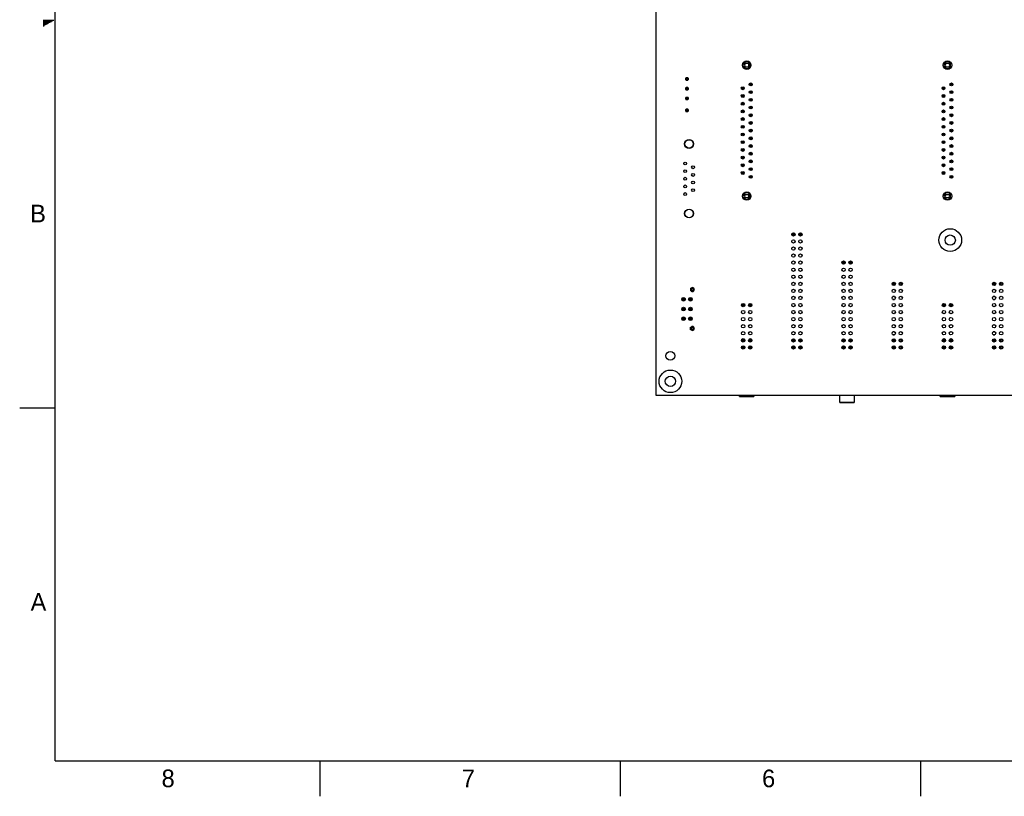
# Model space of a CAD drawing. Header units: inches. Extents: x 0 to 34, y 0 to 22.
# Tile 1 of 20: x 0 to 13.9, y 0 to 11. Entities that reach past the tile are written whole.
import ezdxf

# ---------------------------------------------------------------- set-up
doc = ezdxf.new("R2010")
doc.units = ezdxf.units.IN
doc.header["$LTSCALE"] = 1.87
doc.header["$MEASUREMENT"] = 0
doc.layers.get('0').update_dxf_attribs({"linetype": 'CONTINUOUS'})
doc.layers.add('02___PRT_ALL_AXES', color=7, linetype='CONTINUOUS')
doc.layers.add('03___PRT_ALL_CURVES', color=7, linetype='CONTINUOUS')
doc.styles.add('TEXTSTYLE_2', font='txt')

msp = doc.modelspace()

# ---------------------------------------------------------------- linework, layer by layer
at = {"color": 7, "linetype": 'CONTINUOUS'}
for p, q in [((9.0062, 5.6751), (9.0062, 16.6751)), ((10.231, 10.3268), (10.3414, 10.3268)), ((10.3409, 10.374), (10.2314, 10.374)), ((13.071, 10.3268), (13.1814, 10.3268)), ((13.1809, 10.374), (13.0714, 10.374)), ((9.4289, 10.1708), (9.4364, 10.1633)), ((9.4295, 10.171), (9.4295, 10.1711)), ((9.4295, 10.1711), (9.4508, 10.1711)), ((9.4508, 10.171), (9.4295, 10.171)), ((9.4439, 10.1633), (9.4514, 10.1708)), ((9.4508, 10.1711), (9.4508, 10.171)), ((9.451, 10.1709), (9.4508, 10.171)), ((9.4514, 10.1708), (9.451, 10.1709)), ((9.4514, 10.1708), (9.4516, 10.1709)), ((9.4516, 10.1709), (9.4523, 10.1709)), ((9.4244, 10.1448), (9.4244, 10.166)), ((9.4244, 10.166), (9.4246, 10.166)), ((9.4246, 10.1448), (9.4244, 10.1448)), ((9.4246, 10.1669), (9.4246, 10.1675)), ((9.4248, 10.1667), (9.4246, 10.1669)), ((9.4248, 10.1667), (9.4246, 10.1662)), ((9.4246, 10.1662), (9.4246, 10.166)), ((9.4246, 10.166), (9.4246, 10.1448)), ((9.4323, 10.1592), (9.4248, 10.1667)), ((9.4248, 10.1441), (9.4323, 10.1516)), ((9.4364, 10.1475), (9.4289, 10.14)), ((9.4289, 10.14), (9.4293, 10.1398)), ((9.4293, 10.1398), (9.4295, 10.1398)), ((9.4295, 10.1396), (9.4295, 10.1398)), ((9.4295, 10.1398), (9.4508, 10.1398)), ((9.4508, 10.1396), (9.4295, 10.1396)), ((9.4323, 10.1592), (9.4364, 10.1633)), ((9.4323, 10.1516), (9.4323, 10.1592)), ((9.4364, 10.1475), (9.4323, 10.1516)), ((9.4364, 10.1633), (9.4439, 10.1633)), ((9.4439, 10.1475), (9.4364, 10.1475)), ((9.4439, 10.1633), (9.448, 10.1592)), ((9.448, 10.1516), (9.4439, 10.1475)), ((9.4514, 10.14), (9.4439, 10.1475)), ((9.4555, 10.1667), (9.448, 10.1592)), ((9.448, 10.1592), (9.448, 10.1516)), ((9.448, 10.1516), (9.4555, 10.1441)), ((9.4508, 10.1398), (9.4508, 10.1396)), ((9.4516, 10.0332), (9.4517, 10.0332)), ((9.4517, 10.0332), (9.4518, 10.0333)), ((9.4518, 10.0333), (9.4517, 10.0332)), ((9.4518, 10.0333), (9.452, 10.0333)), ((9.452, 10.0333), (9.4518, 10.0333)), ((9.4521, 10.0333), (9.4521, 10.0333)), ((9.4555, 10.1441), (9.4557, 10.1446)), ((9.4555, 10.1441), (9.4557, 10.1439)), ((9.4557, 10.1448), (9.4557, 10.166)), ((9.4557, 10.166), (9.4559, 10.166)), ((9.4559, 10.1448), (9.4557, 10.1448)), ((9.4557, 10.1446), (9.4557, 10.1448)), ((9.4557, 10.1439), (9.4557, 10.1433)), ((9.4559, 10.166), (9.4559, 10.1448)), ((10.2185, 10.0124), (10.2185, 10.036)), ((10.2185, 10.036), (10.2422, 10.036)), ((10.2422, 10.036), (10.2422, 10.0124)), ((10.3303, 10.0669), (10.3303, 10.0906)), ((10.3303, 10.0906), (10.354, 10.0906)), ((10.354, 10.0669), (10.3303, 10.0669)), ((10.354, 10.0906), (10.354, 10.0669)), ((13.0585, 10.0124), (13.0585, 10.036)), ((13.0585, 10.036), (13.0822, 10.036)), ((13.0822, 10.036), (13.0822, 10.0124)), ((13.1703, 10.0669), (13.1703, 10.0906)), ((13.1703, 10.0906), (13.194, 10.0906)), ((13.194, 10.0669), (13.1703, 10.0669)), ((13.194, 10.0906), (13.194, 10.0669)), ((9.4244, 10.0295), (9.4244, 10.0294)), ((9.4244, 10.0294), (9.4245, 10.0293)), ((9.4244, 10.0294), (9.4245, 10.0293)), ((9.4244, 9.8918), (9.4244, 9.8918)), ((9.4244, 9.8916), (9.4245, 9.8915)), ((9.4244, 9.8916), (9.4245, 9.8915)), ((9.4245, 10.0293), (9.4245, 10.0292)), ((9.4245, 10.0293), (9.4245, 10.0292)), ((9.4245, 10.0292), (9.4246, 10.0291)), ((9.4245, 9.8915), (9.4245, 9.8914)), ((9.4245, 9.8915), (9.4245, 9.8914)), ((9.4245, 9.8914), (9.4246, 9.8913)), ((9.4282, 10.0018), (9.4283, 10.0019)), ((9.4283, 10.0019), (9.4285, 10.0019)), ((9.4283, 10.0018), (9.4285, 10.0019)), ((9.4285, 10.0019), (9.4286, 10.0019)), ((9.4285, 10.0019), (9.4286, 10.0019)), ((9.4286, 10.0019), (9.4287, 10.002)), ((9.4516, 9.8954), (9.4517, 9.8955)), ((9.4517, 9.8955), (9.4518, 9.8955)), ((9.4518, 9.8955), (9.4517, 9.8954)), ((9.4518, 9.8955), (9.452, 9.8955)), ((9.452, 9.8955), (9.4518, 9.8955)), ((9.4521, 9.8955), (9.4521, 9.8955)), ((9.4558, 10.006), (9.4557, 10.0061)), ((9.4559, 10.0059), (9.4558, 10.006)), ((9.4559, 10.0059), (9.4558, 10.006)), ((9.4559, 10.0058), (9.4559, 10.0059)), ((9.4559, 10.0058), (9.4559, 10.0059)), ((9.4559, 10.0056), (9.4559, 10.0057)), ((10.2422, 10.0124), (10.2185, 10.0124)), ((10.2185, 9.9034), (10.2185, 9.927)), ((10.2185, 9.927), (10.2422, 9.927)), ((10.2422, 9.9034), (10.2185, 9.9034)), ((10.2422, 9.927), (10.2422, 9.9034)), ((10.3303, 9.9579), (10.3303, 9.9815)), ((10.3303, 9.9815), (10.354, 9.9815)), ((10.354, 9.9579), (10.3303, 9.9579)), ((10.354, 9.9815), (10.354, 9.9579)), ((13.0822, 10.0124), (13.0585, 10.0124)), ((13.0585, 9.9034), (13.0585, 9.927)), ((13.0585, 9.927), (13.0822, 9.927)), ((13.0822, 9.9034), (13.0585, 9.9034)), ((13.0822, 9.927), (13.0822, 9.9034)), ((13.1703, 9.9579), (13.1703, 9.9815)), ((13.1703, 9.9815), (13.194, 9.9815)), ((13.194, 9.9579), (13.1703, 9.9579)), ((13.194, 9.9815), (13.194, 9.9579)), ((9.4282, 9.8641), (9.4283, 9.8641)), ((9.4283, 9.8641), (9.4285, 9.8641)), ((9.4283, 9.8641), (9.4285, 9.8641)), ((9.4285, 9.8641), (9.4286, 9.8641)), ((9.4285, 9.8641), (9.4286, 9.8641)), ((9.4286, 9.8641), (9.4287, 9.8642)), ((9.4558, 9.8682), (9.4557, 9.8683)), ((9.4559, 9.8681), (9.4558, 9.8682)), ((9.4559, 9.8681), (9.4558, 9.8682)), ((9.4559, 9.868), (9.4559, 9.8681)), ((9.4559, 9.868), (9.4559, 9.8681)), ((9.4559, 9.8678), (9.4559, 9.8678)), ((10.2185, 9.7943), (10.2185, 9.8179)), ((10.2185, 9.8179), (10.2422, 9.8179)), ((10.2422, 9.7943), (10.2185, 9.7943)), ((10.2422, 9.8179), (10.2422, 9.7943)), ((10.3303, 9.8488), (10.3303, 9.8725)), ((10.3303, 9.8725), (10.354, 9.8725)), ((10.354, 9.8488), (10.3303, 9.8488)), ((10.3303, 9.7398), (10.3303, 9.7634)), ((10.3303, 9.7634), (10.354, 9.7634)), ((10.354, 9.8725), (10.354, 9.8488)), ((10.354, 9.7634), (10.354, 9.7398)), ((13.0585, 9.7943), (13.0585, 9.8179)), ((13.0585, 9.8179), (13.0822, 9.8179)), ((13.0822, 9.7943), (13.0585, 9.7943)), ((13.0822, 9.8179), (13.0822, 9.7943)), ((13.1703, 9.8488), (13.1703, 9.8725)), ((13.1703, 9.8725), (13.194, 9.8725)), ((13.194, 9.8488), (13.1703, 9.8488)), ((13.1703, 9.7398), (13.1703, 9.7634)), ((13.1703, 9.7634), (13.194, 9.7634)), ((13.194, 9.8725), (13.194, 9.8488)), ((13.194, 9.7634), (13.194, 9.7398)), ((9.4244, 9.6999), (9.4244, 9.7211)), ((9.4244, 9.7211), (9.4246, 9.7211)), ((9.4246, 9.6999), (9.4244, 9.6999)), ((9.4246, 9.722), (9.4246, 9.7226)), ((9.4248, 9.7218), (9.4246, 9.722)), ((9.4248, 9.7218), (9.4246, 9.7213)), ((9.4246, 9.7213), (9.4246, 9.7211)), ((9.4246, 9.7211), (9.4246, 9.6999)), ((9.4323, 9.7143), (9.4248, 9.7218)), ((9.4248, 9.6992), (9.4323, 9.7067)), ((9.4289, 9.7259), (9.4364, 9.7184)), ((9.4364, 9.7026), (9.4289, 9.6951)), ((9.4289, 9.6951), (9.4293, 9.6949)), ((9.4293, 9.6949), (9.4295, 9.6949)), ((9.4295, 9.7261), (9.4295, 9.7263)), ((9.4295, 9.7263), (9.4508, 9.7263)), ((9.4508, 9.7261), (9.4295, 9.7261)), ((9.4295, 9.6948), (9.4295, 9.6949)), ((9.4295, 9.6949), (9.4508, 9.6949)), ((9.4508, 9.6948), (9.4295, 9.6948)), ((9.4323, 9.7143), (9.4364, 9.7184)), ((9.4323, 9.7067), (9.4323, 9.7143)), ((9.4364, 9.7026), (9.4323, 9.7067)), ((9.4364, 9.7184), (9.4439, 9.7184)), ((9.4439, 9.7026), (9.4364, 9.7026)), ((9.4439, 9.7184), (9.4514, 9.7259)), ((9.4439, 9.7184), (9.448, 9.7143)), ((9.448, 9.7067), (9.4439, 9.7026)), ((9.4514, 9.6951), (9.4439, 9.7026)), ((9.4555, 9.7218), (9.448, 9.7143)), ((9.448, 9.7143), (9.448, 9.7067)), ((9.448, 9.7067), (9.4555, 9.6992)), ((9.4508, 9.7263), (9.4508, 9.7261)), ((9.451, 9.7261), (9.4508, 9.7261)), ((9.4508, 9.6949), (9.4508, 9.6948)), ((9.4514, 9.7259), (9.451, 9.7261)), ((9.4514, 9.7259), (9.4516, 9.726)), ((9.4516, 9.726), (9.4523, 9.726)), ((9.4555, 9.6992), (9.4557, 9.6997)), ((9.4555, 9.6992), (9.4557, 9.699)), ((9.4557, 9.6999), (9.4557, 9.7211)), ((9.4557, 9.7211), (9.4559, 9.7211)), ((9.4559, 9.6999), (9.4557, 9.6999)), ((9.4557, 9.6997), (9.4557, 9.6999)), ((9.4557, 9.699), (9.4557, 9.6984)), ((9.4559, 9.7211), (9.4559, 9.6999)), ((10.2185, 9.6852), (10.2185, 9.7089)), ((10.2185, 9.7089), (10.2422, 9.7089)), ((10.2422, 9.6852), (10.2185, 9.6852)), ((10.2422, 9.7089), (10.2422, 9.6852)), ((10.354, 9.7398), (10.3303, 9.7398)), ((10.3303, 9.6307), (10.3303, 9.6543)), ((10.3303, 9.6543), (10.354, 9.6543)), ((10.354, 9.6307), (10.3303, 9.6307)), ((10.354, 9.6543), (10.354, 9.6307)), ((13.0585, 9.6852), (13.0585, 9.7089)), ((13.0585, 9.7089), (13.0822, 9.7089)), ((13.0822, 9.6852), (13.0585, 9.6852)), ((13.0822, 9.7089), (13.0822, 9.6852)), ((13.194, 9.7398), (13.1703, 9.7398)), ((13.1703, 9.6307), (13.1703, 9.6543)), ((13.1703, 9.6543), (13.194, 9.6543)), ((13.194, 9.6307), (13.1703, 9.6307)), ((13.194, 9.6543), (13.194, 9.6307)), ((10.2185, 9.5762), (10.2185, 9.5998)), ((10.2185, 9.5998), (10.2422, 9.5998)), ((10.2422, 9.5762), (10.2185, 9.5762)), ((10.2185, 9.4671), (10.2185, 9.4908)), ((10.2185, 9.4908), (10.2422, 9.4908)), ((10.2422, 9.5998), (10.2422, 9.5762)), ((10.2422, 9.4908), (10.2422, 9.4671)), ((10.3303, 9.5217), (10.3303, 9.5453)), ((10.3303, 9.5453), (10.354, 9.5453)), ((10.354, 9.5217), (10.3303, 9.5217)), ((10.354, 9.5453), (10.354, 9.5217)), ((13.0585, 9.5762), (13.0585, 9.5998)), ((13.0585, 9.5998), (13.0822, 9.5998)), ((13.0822, 9.5762), (13.0585, 9.5762)), ((13.0585, 9.4671), (13.0585, 9.4908)), ((13.0585, 9.4908), (13.0822, 9.4908)), ((13.0822, 9.5998), (13.0822, 9.5762)), ((13.0822, 9.4908), (13.0822, 9.4671)), ((13.1703, 9.5217), (13.1703, 9.5453)), ((13.1703, 9.5453), (13.194, 9.5453)), ((13.194, 9.5217), (13.1703, 9.5217)), ((13.194, 9.5453), (13.194, 9.5217)), ((10.2422, 9.4671), (10.2185, 9.4671)), ((10.2185, 9.3581), (10.2185, 9.3817)), ((10.2185, 9.3817), (10.2422, 9.3817)), ((10.2422, 9.3581), (10.2185, 9.3581)), ((10.2422, 9.3817), (10.2422, 9.3581)), ((10.3303, 9.4126), (10.3303, 9.4362)), ((10.3303, 9.4362), (10.354, 9.4362)), ((10.354, 9.4126), (10.3303, 9.4126)), ((10.354, 9.4362), (10.354, 9.4126)), ((13.0822, 9.4671), (13.0585, 9.4671)), ((13.0585, 9.3581), (13.0585, 9.3817)), ((13.0585, 9.3817), (13.0822, 9.3817)), ((13.0822, 9.3581), (13.0585, 9.3581)), ((13.0822, 9.3817), (13.0822, 9.3581)), ((13.1703, 9.4126), (13.1703, 9.4362)), ((13.1703, 9.4362), (13.194, 9.4362)), ((13.194, 9.4126), (13.1703, 9.4126)), ((13.194, 9.4362), (13.194, 9.4126)), ((10.2185, 9.249), (10.2185, 9.2726)), ((10.2185, 9.2726), (10.2422, 9.2726)), ((10.2422, 9.249), (10.2185, 9.249)), ((10.2422, 9.2726), (10.2422, 9.249)), ((10.3303, 9.3036), (10.3303, 9.3272)), ((10.3303, 9.3272), (10.354, 9.3272)), ((10.354, 9.3036), (10.3303, 9.3036)), ((10.3303, 9.1945), (10.3303, 9.2181)), ((10.3303, 9.2181), (10.354, 9.2181)), ((10.354, 9.1945), (10.3303, 9.1945)), ((10.354, 9.3272), (10.354, 9.3036)), ((10.354, 9.2181), (10.354, 9.1945)), ((13.0585, 9.249), (13.0585, 9.2726)), ((13.0585, 9.2726), (13.0822, 9.2726)), ((13.0822, 9.249), (13.0585, 9.249)), ((13.0822, 9.2726), (13.0822, 9.249)), ((13.1703, 9.3036), (13.1703, 9.3272)), ((13.1703, 9.3272), (13.194, 9.3272)), ((13.194, 9.3036), (13.1703, 9.3036)), ((13.1703, 9.1945), (13.1703, 9.2181)), ((13.1703, 9.2181), (13.194, 9.2181)), ((13.194, 9.1945), (13.1703, 9.1945)), ((13.194, 9.3272), (13.194, 9.3036)), ((13.194, 9.2181), (13.194, 9.1945)), ((10.2185, 9.14), (10.2185, 9.1636)), ((10.2185, 9.1636), (10.2422, 9.1636)), ((10.2422, 9.14), (10.2185, 9.14)), ((10.2422, 9.1636), (10.2422, 9.14)), ((10.3303, 9.0854), (10.3303, 9.1091)), ((10.3303, 9.1091), (10.354, 9.1091)), ((10.354, 9.0854), (10.3303, 9.0854)), ((10.354, 9.1091), (10.354, 9.0854)), ((13.0585, 9.14), (13.0585, 9.1636)), ((13.0585, 9.1636), (13.0822, 9.1636)), ((13.0822, 9.14), (13.0585, 9.14)), ((13.0822, 9.1636), (13.0822, 9.14)), ((13.1703, 9.0854), (13.1703, 9.1091)), ((13.1703, 9.1091), (13.194, 9.1091)), ((13.194, 9.0854), (13.1703, 9.0854)), ((13.194, 9.1091), (13.194, 9.0854)), ((10.2185, 9.0309), (10.2185, 9.0545)), ((10.2185, 9.0545), (10.2422, 9.0545)), ((10.2422, 9.0309), (10.2185, 9.0309)), ((10.2185, 8.9219), (10.2185, 8.9455)), ((10.2185, 8.9455), (10.2422, 8.9455)), ((10.2422, 8.9219), (10.2185, 8.9219)), ((10.2422, 9.0545), (10.2422, 9.0309)), ((10.2422, 8.9455), (10.2422, 8.9219)), ((10.3303, 8.9764), (10.3303, 9)), ((10.3303, 9), (10.354, 9)), ((10.354, 8.9764), (10.3303, 8.9764)), ((10.354, 9), (10.354, 8.9764)), ((13.0585, 9.0309), (13.0585, 9.0545)), ((13.0585, 9.0545), (13.0822, 9.0545)), ((13.0822, 9.0309), (13.0585, 9.0309)), ((13.0585, 8.9219), (13.0585, 8.9455)), ((13.0585, 8.9455), (13.0822, 8.9455)), ((13.0822, 8.9219), (13.0585, 8.9219)), ((13.0822, 9.0545), (13.0822, 9.0309)), ((13.0822, 8.9455), (13.0822, 8.9219)), ((13.1703, 8.9764), (13.1703, 9)), ((13.1703, 9), (13.194, 9)), ((13.194, 8.9764), (13.1703, 8.9764)), ((13.194, 9), (13.194, 8.9764)), ((10.2185, 8.8128), (10.2185, 8.8364)), ((10.2185, 8.8364), (10.2422, 8.8364)), ((10.2422, 8.8128), (10.2185, 8.8128)), ((10.2422, 8.8364), (10.2422, 8.8128)), ((10.3303, 8.8673), (10.3303, 8.891)), ((10.3303, 8.891), (10.354, 8.891)), ((10.354, 8.8673), (10.3303, 8.8673)), ((10.3303, 8.7583), (10.3303, 8.7819)), ((10.3303, 8.7819), (10.354, 8.7819)), ((10.354, 8.891), (10.354, 8.8673)), ((10.354, 8.7819), (10.354, 8.7583)), ((13.0585, 8.8128), (13.0585, 8.8364)), ((13.0585, 8.8364), (13.0822, 8.8364)), ((13.0822, 8.8128), (13.0585, 8.8128)), ((13.0822, 8.8364), (13.0822, 8.8128)), ((13.1703, 8.8673), (13.1703, 8.891)), ((13.1703, 8.891), (13.194, 8.891)), ((13.194, 8.8673), (13.1703, 8.8673)), ((13.1703, 8.7583), (13.1703, 8.7819)), ((13.1703, 8.7819), (13.194, 8.7819)), ((13.194, 8.891), (13.194, 8.8673)), ((13.194, 8.7819), (13.194, 8.7583)), ((10.354, 8.7583), (10.3303, 8.7583)), ((13.194, 8.7583), (13.1703, 8.7583)), ((10.2314, 8.5221), (10.3409, 8.5221)), ((13.0714, 8.5221), (13.1809, 8.5221)), ((10.3414, 8.4748), (10.2309, 8.4748)), ((13.1814, 8.4748), (13.0709, 8.4748)), ((10.9339, 7.9673), (10.9339, 7.9428)), ((10.9584, 7.9673), (10.9339, 7.9673)), ((10.9339, 7.9428), (10.9584, 7.9428)), ((10.9584, 7.9428), (10.9584, 7.9673)), ((11.0339, 7.9673), (11.0339, 7.9428)), ((11.0584, 7.9673), (11.0339, 7.9673)), ((11.0339, 7.9428), (11.0584, 7.9428)), ((11.0584, 7.9428), (11.0584, 7.9673)), ((11.6444, 7.5678), (11.6444, 7.5433)), ((11.6689, 7.5678), (11.6444, 7.5678)), ((11.6444, 7.5433), (11.6689, 7.5433)), ((11.6689, 7.5433), (11.6689, 7.5678)), ((11.7444, 7.5678), (11.7444, 7.5433)), ((11.7689, 7.5678), (11.7444, 7.5678)), ((11.7444, 7.5433), (11.7689, 7.5433)), ((11.7689, 7.5433), (11.7689, 7.5678)), ((12.3544, 7.2668), (12.3544, 7.2423)), ((12.3789, 7.2668), (12.3544, 7.2668)), ((12.3789, 7.2423), (12.3789, 7.2668)), ((12.4544, 7.2668), (12.4544, 7.2423)), ((12.4789, 7.2668), (12.4544, 7.2668)), ((12.4789, 7.2423), (12.4789, 7.2668)), ((13.7989, 7.2668), (13.7744, 7.2668)), ((13.7744, 7.2668), (13.7744, 7.2423)), ((13.7989, 7.2423), (13.7989, 7.2668)), ((13.8989, 7.2668), (13.8744, 7.2668)), ((13.8744, 7.2668), (13.8744, 7.2423)), ((13.8989, 7.2423), (13.8989, 7.2668)), ((12.3544, 7.2423), (12.3789, 7.2423)), ((12.4544, 7.2423), (12.4789, 7.2423)), ((13.7744, 7.2423), (13.7989, 7.2423)), ((13.8744, 7.2423), (13.8989, 7.2423)), ((10.2244, 6.9673), (10.2244, 6.9428)), ((10.2489, 6.9673), (10.2244, 6.9673)), ((10.2489, 6.9428), (10.2489, 6.9673)), ((10.3244, 6.9673), (10.3244, 6.9428)), ((10.3489, 6.9673), (10.3244, 6.9673)), ((10.3489, 6.9428), (10.3489, 6.9673)), ((12.3788, 7.0746), (12.3536, 7.0746)), ((12.355, 7.0346), (12.3774, 7.0346)), ((13.0889, 6.9673), (13.0644, 6.9673)), ((13.0644, 6.9673), (13.0644, 6.9428)), ((13.0889, 6.9428), (13.0889, 6.9673)), ((13.1889, 6.9673), (13.1644, 6.9673)), ((13.1644, 6.9673), (13.1644, 6.9428)), ((13.1889, 6.9428), (13.1889, 6.9673)), ((13.7988, 7.0746), (13.7736, 7.0746)), ((13.775, 7.0346), (13.7974, 7.0346)), ((10.2244, 6.9428), (10.2489, 6.9428)), ((10.3244, 6.9428), (10.3489, 6.9428)), ((13.0644, 6.9428), (13.0889, 6.9428)), ((13.1644, 6.9428), (13.1889, 6.9428)), ((12.3788, 6.5746), (12.3536, 6.5746)), ((13.7988, 6.5746), (13.7736, 6.5746)), ((10.2244, 6.4673), (10.2244, 6.4428)), ((10.2489, 6.4673), (10.2244, 6.4673)), ((10.2244, 6.4428), (10.2489, 6.4428)), ((10.2489, 6.4428), (10.2489, 6.4673)), ((10.3244, 6.4673), (10.3244, 6.4428)), ((10.3489, 6.4673), (10.3244, 6.4673)), ((10.3244, 6.4428), (10.3489, 6.4428)), ((10.3489, 6.4428), (10.3489, 6.4673)), ((10.9339, 6.4673), (10.9339, 6.4428)), ((10.9584, 6.4673), (10.9339, 6.4673)), ((10.9339, 6.4428), (10.9584, 6.4428)), ((10.9584, 6.4428), (10.9584, 6.4673)), ((11.0339, 6.4673), (11.0339, 6.4428)), ((11.0584, 6.4673), (11.0339, 6.4673)), ((11.0339, 6.4428), (11.0584, 6.4428)), ((11.0584, 6.4428), (11.0584, 6.4673)), ((11.6444, 6.4678), (11.6444, 6.4433)), ((11.6689, 6.4678), (11.6444, 6.4678)), ((11.6444, 6.4433), (11.6689, 6.4433)), ((11.6689, 6.4433), (11.6689, 6.4678)), ((11.7444, 6.4678), (11.7444, 6.4433)), ((11.7689, 6.4678), (11.7444, 6.4678)), ((11.7444, 6.4433), (11.7689, 6.4433)), ((11.7689, 6.4433), (11.7689, 6.4678)), ((12.3789, 6.4668), (12.3544, 6.4668)), ((12.3544, 6.4668), (12.3544, 6.4423)), ((12.3544, 6.4423), (12.3789, 6.4423)), ((12.355, 6.5346), (12.3774, 6.5346)), ((12.3789, 6.4423), (12.3789, 6.4668)), ((12.4789, 6.4668), (12.4544, 6.4668)), ((12.4544, 6.4668), (12.4544, 6.4423)), ((12.4544, 6.4423), (12.4789, 6.4423)), ((12.4789, 6.4423), (12.4789, 6.4668)), ((13.0889, 6.4673), (13.0644, 6.4673)), ((13.0644, 6.4673), (13.0644, 6.4428)), ((13.0644, 6.4428), (13.0889, 6.4428)), ((13.0889, 6.4428), (13.0889, 6.4673)), ((13.1889, 6.4673), (13.1644, 6.4673)), ((13.1644, 6.4673), (13.1644, 6.4428)), ((13.1644, 6.4428), (13.1889, 6.4428)), ((13.1889, 6.4428), (13.1889, 6.4673)), ((13.7989, 6.4668), (13.7744, 6.4668)), ((13.7744, 6.4668), (13.7744, 6.4423)), ((13.7744, 6.4423), (13.7989, 6.4423)), ((13.775, 6.5346), (13.7974, 6.5346)), ((13.7989, 6.4423), (13.7989, 6.4668)), ((13.8989, 6.4668), (13.8744, 6.4668)), ((13.8744, 6.4668), (13.8744, 6.4423)), ((13.8744, 6.4423), (13.8989, 6.4423)), ((13.8989, 6.4423), (13.8989, 6.4668)), ((10.2244, 6.3673), (10.2244, 6.3428)), ((10.2489, 6.3673), (10.2244, 6.3673)), ((10.2244, 6.3428), (10.2489, 6.3428)), ((10.2489, 6.3428), (10.2489, 6.3673)), ((10.3244, 6.3673), (10.3244, 6.3428)), ((10.3489, 6.3673), (10.3244, 6.3673)), ((10.3244, 6.3428), (10.3489, 6.3428)), ((10.3489, 6.3428), (10.3489, 6.3673)), ((10.9339, 6.3673), (10.9339, 6.3428)), ((10.9584, 6.3673), (10.9339, 6.3673)), ((10.9339, 6.3428), (10.9584, 6.3428)), ((10.9584, 6.3428), (10.9584, 6.3673)), ((11.0339, 6.3673), (11.0339, 6.3428)), ((11.0584, 6.3673), (11.0339, 6.3673)), ((11.0339, 6.3428), (11.0584, 6.3428)), ((11.0584, 6.3428), (11.0584, 6.3673)), ((11.6444, 6.3678), (11.6444, 6.3433)), ((11.6689, 6.3678), (11.6444, 6.3678)), ((11.6444, 6.3433), (11.6689, 6.3433)), ((11.6689, 6.3433), (11.6689, 6.3678)), ((11.7444, 6.3678), (11.7444, 6.3433)), ((11.7689, 6.3678), (11.7444, 6.3678)), ((11.7444, 6.3433), (11.7689, 6.3433)), ((11.7689, 6.3433), (11.7689, 6.3678)), ((12.3789, 6.3668), (12.3544, 6.3668)), ((12.3544, 6.3668), (12.3544, 6.3423)), ((12.3544, 6.3423), (12.3789, 6.3423)), ((12.3789, 6.3423), (12.3789, 6.3668)), ((12.4789, 6.3668), (12.4544, 6.3668)), ((12.4544, 6.3668), (12.4544, 6.3423)), ((12.4544, 6.3423), (12.4789, 6.3423)), ((12.4789, 6.3423), (12.4789, 6.3668)), ((13.0889, 6.3673), (13.0644, 6.3673)), ((13.0644, 6.3673), (13.0644, 6.3428)), ((13.0644, 6.3428), (13.0889, 6.3428)), ((13.0889, 6.3428), (13.0889, 6.3673)), ((13.1889, 6.3673), (13.1644, 6.3673)), ((13.1644, 6.3673), (13.1644, 6.3428)), ((13.1644, 6.3428), (13.1889, 6.3428)), ((13.1889, 6.3428), (13.1889, 6.3673)), ((13.7989, 6.3668), (13.7744, 6.3668)), ((13.7744, 6.3668), (13.7744, 6.3423)), ((13.7744, 6.3423), (13.7989, 6.3423)), ((13.7989, 6.3423), (13.7989, 6.3668)), ((13.8989, 6.3668), (13.8744, 6.3668)), ((13.8744, 6.3668), (13.8744, 6.3423)), ((13.8744, 6.3423), (13.8989, 6.3423)), ((13.8989, 6.3423), (13.8989, 6.3668)), ((24.0062, 5.6751), (9.0062, 5.6751)), ((10.1847, 5.6615), (10.1847, 5.6751)), ((10.3887, 5.6627), (10.1847, 5.6627)), ((10.1847, 5.6615), (10.3887, 5.6615)), ((10.3887, 5.6751), (10.3887, 5.6615)), ((11.6042, 5.5741), (11.6042, 5.6751)), ((11.8082, 5.5761), (11.6042, 5.5761)), ((11.6042, 5.5741), (11.8082, 5.5741)), ((11.8082, 5.6751), (11.8082, 5.5741)), ((13.0247, 5.6615), (13.0247, 5.6751)), ((13.2287, 5.6627), (13.0247, 5.6627)), ((13.0247, 5.6615), (13.2287, 5.6615)), ((13.2287, 5.6751), (13.2287, 5.6615))]:
    msp.add_line(p, q, dxfattribs=at)
at = {"color": 2, "linetype": 'CONTINUOUS'}
for p, q in [((0.3303, 10.99), (0.4827, 10.99)), ((0.3303, 10.98), (0.4654, 10.98)), ((0.3303, 10.97), (0.448, 10.97)), ((0.3303, 10.96), (0.4307, 10.96)), ((0.3303, 10.95), (0.4134, 10.95)), ((0.3303, 10.94), (0.3961, 10.94)), ((0.3303, 10.93), (0.3788, 10.93)), ((0.3303, 10.92), (0.3614, 10.92)), ((0.3303, 10.91), (0.3441, 10.91)), ((0, 5.5), (0.5, 5.5)), ((4.25, 0), (4.25, 0.5)), ((8.5, 0), (8.5, 0.5)), ((12.75, 0), (12.75, 0.5))]:
    msp.add_line(p, q, dxfattribs=at)
at = {"color": 6, "linetype": 'CONTINUOUS'}
for p, q in [((9.4283, 10.0333), (9.4282, 10.0333)), ((9.4283, 10.0333), (9.4283, 10.0333)), ((9.4287, 10.0332), (9.4283, 10.0333)), ((9.4287, 10.0333), (9.4516, 10.0333)), ((9.4287, 10.0332), (9.4364, 10.0255)), ((9.4516, 10.0332), (9.4287, 10.0332)), ((9.4439, 10.0255), (9.4516, 10.0332)), ((9.452, 10.0333), (9.452, 10.0333)), ((9.4521, 10.0333), (9.452, 10.0333)), ((9.4244, 10.0296), (9.4244, 10.0294)), ((9.4244, 10.0294), (9.4244, 10.0294)), ((9.4244, 10.0061), (9.4244, 10.0291)), ((9.4246, 10.0061), (9.4244, 10.0058)), ((9.4244, 10.0058), (9.4244, 10.0058)), ((9.4244, 10.0056), (9.4244, 10.0058)), ((9.4244, 9.8918), (9.4244, 9.8916)), ((9.4244, 9.8916), (9.4244, 9.8916)), ((9.4244, 9.8683), (9.4244, 9.8913)), ((9.4246, 10.0291), (9.4246, 10.0061)), ((9.4323, 10.0214), (9.4246, 10.0291)), ((9.4246, 10.0061), (9.4323, 10.0138)), ((9.4246, 9.8913), (9.4246, 9.8683)), ((9.4323, 9.8836), (9.4246, 9.8913)), ((9.4282, 10.0018), (9.4283, 10.0018)), ((9.4283, 9.8955), (9.4282, 9.8955)), ((9.4283, 10.0018), (9.4283, 10.0018)), ((9.4283, 9.8955), (9.4283, 9.8955)), ((9.4287, 9.8954), (9.4283, 9.8955)), ((9.4364, 10.0097), (9.4287, 10.002)), ((9.4287, 10.002), (9.4516, 10.002)), ((9.4516, 10.0018), (9.4287, 10.0018)), ((9.4287, 9.8955), (9.4516, 9.8955)), ((9.4287, 9.8954), (9.4364, 9.8877)), ((9.4516, 9.8954), (9.4287, 9.8954)), ((9.4323, 10.0214), (9.4364, 10.0255)), ((9.4323, 10.0138), (9.4323, 10.0214)), ((9.4364, 10.0097), (9.4323, 10.0138)), ((9.4364, 10.0255), (9.4439, 10.0255)), ((9.4439, 10.0097), (9.4364, 10.0097)), ((9.4439, 10.0255), (9.448, 10.0214)), ((9.448, 10.0138), (9.4439, 10.0097)), ((9.4516, 10.002), (9.4439, 10.0097)), ((9.4439, 9.8877), (9.4516, 9.8954)), ((9.4557, 10.0291), (9.448, 10.0214)), ((9.448, 10.0214), (9.448, 10.0138)), ((9.448, 10.0138), (9.4557, 10.0061)), ((9.4557, 9.8913), (9.448, 9.8836)), ((9.4516, 10.002), (9.452, 10.0019)), ((9.452, 10.0019), (9.452, 10.0018)), ((9.452, 10.0019), (9.4521, 10.0018)), ((9.452, 9.8955), (9.452, 9.8955)), ((9.4521, 9.8955), (9.452, 9.8955)), ((9.4557, 10.0291), (9.4559, 10.0294)), ((9.4557, 10.0061), (9.4557, 10.0291)), ((9.4557, 9.8913), (9.4559, 9.8916)), ((9.4557, 9.8683), (9.4557, 9.8913)), ((9.4559, 10.0296), (9.4559, 10.0294)), ((9.4559, 10.0294), (9.4559, 10.0294)), ((9.4559, 10.0291), (9.4559, 10.0061)), ((9.4559, 10.0056), (9.4559, 10.0058)), ((9.4559, 10.0058), (9.4559, 10.0058)), ((9.4559, 9.8918), (9.4559, 9.8916)), ((9.4559, 9.8916), (9.4559, 9.8916)), ((9.4559, 9.8913), (9.4559, 9.8683)), ((9.4246, 9.8683), (9.4244, 9.868)), ((9.4244, 9.868), (9.4244, 9.868)), ((9.4244, 9.8678), (9.4244, 9.868)), ((9.4246, 9.8683), (9.4323, 9.876)), ((9.4282, 9.8641), (9.4283, 9.8641)), ((9.4283, 9.864), (9.4283, 9.8641)), ((9.4364, 9.8719), (9.4287, 9.8642)), ((9.4287, 9.8642), (9.4516, 9.8642)), ((9.4516, 9.864), (9.4287, 9.864)), ((9.4323, 9.8836), (9.4364, 9.8877)), ((9.4323, 9.876), (9.4323, 9.8836)), ((9.4364, 9.8719), (9.4323, 9.876)), ((9.4364, 9.8877), (9.4439, 9.8877)), ((9.4439, 9.8719), (9.4364, 9.8719)), ((9.4439, 9.8877), (9.448, 9.8836)), ((9.448, 9.876), (9.4439, 9.8719)), ((9.4516, 9.8642), (9.4439, 9.8719)), ((9.448, 9.8836), (9.448, 9.876)), ((9.448, 9.876), (9.4557, 9.8683)), ((9.4516, 9.8642), (9.452, 9.8641)), ((9.452, 9.8641), (9.452, 9.864)), ((9.452, 9.8641), (9.4521, 9.8641)), ((9.4559, 9.8678), (9.4559, 9.868)), ((9.4559, 9.868), (9.4559, 9.868)), ((9.4921, 7.194), (9.4921, 7.1546)), ((9.4921, 7.194), (9.5315, 7.194)), ((9.5315, 7.1546), (9.4921, 7.1546)), ((9.5, 7.194), (9.5, 7.1546)), ((9.5236, 7.194), (9.5236, 7.1546)), ((9.5315, 7.194), (9.5315, 7.1546)), ((9.376, 7.0208), (9.376, 7.0522)), ((9.376, 7.0522), (9.4075, 7.0522)), ((9.4075, 7.0208), (9.376, 7.0208)), ((9.3865, 7.0208), (9.3865, 7.0522)), ((9.3969, 7.0208), (9.3969, 7.0522)), ((9.4075, 7.0522), (9.4075, 7.0208)), ((9.4744, 7.0167), (9.4744, 7.0563)), ((9.4744, 7.0522), (9.5059, 7.0522)), ((9.5059, 7.0208), (9.4744, 7.0208)), ((9.485, 7.0208), (9.485, 7.0522)), ((9.4954, 7.0208), (9.4954, 7.0522)), ((9.5059, 7.0522), (9.5059, 7.0208)), ((9.376, 6.883), (9.376, 6.9145)), ((9.376, 6.9145), (9.4075, 6.9145)), ((9.4075, 6.883), (9.376, 6.883)), ((9.3865, 6.883), (9.3865, 6.9145)), ((9.3969, 6.883), (9.3969, 6.9145)), ((9.4075, 6.9145), (9.4075, 6.883)), ((9.4744, 6.8787), (9.4744, 6.9183)), ((9.4744, 6.9145), (9.5059, 6.9145)), ((9.5059, 6.883), (9.4744, 6.883)), ((9.485, 6.883), (9.485, 6.9145)), ((9.4954, 6.883), (9.4954, 6.9145)), ((9.5059, 6.9145), (9.5059, 6.883)), ((9.376, 6.7452), (9.376, 6.7767)), ((9.376, 6.7767), (9.4075, 6.7767)), ((9.4075, 6.7452), (9.376, 6.7452)), ((9.3865, 6.7452), (9.3865, 6.7767)), ((9.3969, 6.7452), (9.3969, 6.7767)), ((9.4075, 6.7767), (9.4075, 6.7452)), ((9.4744, 6.7407), (9.4744, 6.7803)), ((9.4744, 6.7767), (9.5059, 6.7767)), ((9.5059, 6.7452), (9.4744, 6.7452)), ((9.485, 6.7452), (9.485, 6.7767)), ((9.4954, 6.7452), (9.4954, 6.7767)), ((9.5059, 6.7767), (9.5059, 6.7452)), ((9.4921, 6.6034), (9.4921, 6.6428)), ((9.4921, 6.6428), (9.5315, 6.6428)), ((9.5315, 6.6034), (9.4921, 6.6034)), ((9.5, 6.6428), (9.5, 6.6034)), ((9.5236, 6.6428), (9.5236, 6.6034)), ((9.5315, 6.6428), (9.5315, 6.6034))]:
    msp.add_line(p, q, dxfattribs=at)
at = {"color": 7, "linetype": 'CONTINUOUS', "const_width": 0.02}
for points in [[(0.5, 21.5), (0.5, 0.5)], [(0.5, 0.5), (33.5, 0.5)]]:
    msp.add_lwpolyline(points, dxfattribs=at)
at = {"color": 7, "linetype": 'CONTINUOUS'}
for centre, radius in [((9.4707, 9.2351), 0.06), ((9.4147, 8.9591), 0.02), ((9.4147, 8.5271), 0.02), ((9.4707, 8.2511), 0.06)]:
    msp.add_circle(centre, radius, dxfattribs=at)
for centre, radius, start, end in [((10.2862, 10.3504), 0.0445, 147.92875, 212.07125), ((10.2862, 10.3504), 0.0472, 30, 150), ((10.2862, 10.3504), 0.0472, 210, 330), ((10.2862, 10.3504), 0.0315, 130.75352, 229.25306), ((10.2862, 10.3504), 0.0315, 310.75352, 49.25306), ((10.2862, 10.3504), 0.0445, 327.92875, 32.07125), ((13.1262, 10.3504), 0.0445, 147.92875, 212.07125), ((13.1262, 10.3504), 0.0472, 30, 150), ((13.1262, 10.3504), 0.0472, 210, 330), ((13.1262, 10.3504), 0.0315, 130.75352, 229.25306), ((13.1262, 10.3504), 0.0315, 310.75352, 49.25306), ((13.1262, 10.3504), 0.0445, 327.92875, 32.07125), ((9.4295, 10.166), 0.00512, 107.03209, 162.97715), ((9.4295, 10.166), 0.00512, 90, 101.04699), ((9.4295, 10.1698), 0.00118, 116.389, 123.36944), ((9.4295, 10.1698), 0.00119, 90.04889, 116.33315), ((9.4508, 10.166), 0.00512, 84.00413, 89.99999), ((9.4508, 10.166), 0.00512, 17.03209, 72.97715), ((9.4295, 10.166), 0.00512, 174.00413, 179.99999), ((9.4295, 10.1448), 0.00512, 180, 191.04699), ((9.4258, 10.1448), 0.00119, 180.04889, 206.33315), ((9.4295, 10.1448), 0.00512, 197.03209, 252.97715), ((9.4258, 10.1448), 0.00118, 206.389, 213.36944), ((9.4295, 10.1448), 0.00512, 264.00413, 269.99999), ((9.4508, 10.141), 0.00119, 270.04889, 296.33315), ((9.4508, 10.1448), 0.00512, 270, 281.04699), ((9.4508, 10.141), 0.00118, 296.389, 303.36944), ((9.4528, 10.0207), 0.0127, 93.38067, 93.76818), ((9.4522, 10.0309), 0.00245, 90.68831, 92.08974), ((9.4508, 10.1448), 0.00512, 287.03209, 342.97715), ((9.4545, 10.166), 0.00118, 26.389, 33.36944), ((9.4545, 10.166), 0.00119, 0.04889, 26.33315), ((9.4508, 10.166), 0.00512, 0, 11.04699), ((9.4508, 10.1448), 0.00512, 354.00413, 359.99999), ((9.4268, 10.0296), 0.00238, 180.67457, 182.33189), ((9.4359, 10.0302), 0.0115, 183.43312, 183.76944), ((9.4253, 10.0296), 0.000933, 180.51072, 184.40983), ((9.4269, 9.8918), 0.00245, 180.68904, 182.08885), ((9.4371, 9.8924), 0.0127, 183.38084, 183.76806), ((9.4281, 10.0042), 0.00238, 270.67457, 272.33189), ((9.4282, 10.0028), 0.000933, 270.51072, 274.40983), ((9.4276, 10.0133), 0.0115, 273.43312, 273.76944), ((9.4528, 9.8829), 0.0127, 93.38067, 93.76818), ((9.4522, 9.8931), 0.00245, 90.68831, 92.08974), ((9.4444, 10.005), 0.0115, 3.43312, 3.76944), ((9.455, 10.0056), 0.000933, 0.51072, 4.40983), ((9.4535, 10.0055), 0.00238, 0.67457, 2.33189), ((9.4281, 9.8664), 0.00238, 270.67457, 272.33189), ((9.4282, 9.865), 0.000933, 270.51072, 274.40983), ((9.4276, 9.8756), 0.0115, 273.43312, 273.76944), ((9.4432, 9.8672), 0.0127, 3.38084, 3.76806), ((9.4534, 9.8677), 0.00245, 0.68904, 2.08885), ((9.4295, 9.7211), 0.00512, 174.00413, 179.99999), ((9.4295, 9.6999), 0.00512, 180, 191.04699), ((9.4295, 9.7211), 0.00512, 107.03209, 162.97715), ((9.4258, 9.6999), 0.00119, 180.04889, 206.33315), ((9.4295, 9.6999), 0.00512, 197.03209, 252.97715), ((9.4258, 9.6999), 0.00118, 206.389, 213.36944), ((9.4295, 9.7211), 0.00512, 90, 101.04699), ((9.4295, 9.7249), 0.00118, 116.389, 123.36944), ((9.4295, 9.7249), 0.00119, 90.04889, 116.33315), ((9.4295, 9.6999), 0.00512, 264.00413, 269.99999), ((9.4508, 9.7211), 0.00512, 84.00413, 89.99999), ((9.4508, 9.6961), 0.00119, 270.04889, 296.33315), ((9.4508, 9.6999), 0.00512, 270, 281.04699), ((9.4508, 9.6961), 0.00118, 296.389, 303.36944), ((9.4508, 9.7211), 0.00512, 17.03209, 72.97715), ((9.4508, 9.6999), 0.00512, 287.03209, 342.97715), ((9.4545, 9.7211), 0.00118, 26.389, 33.36944), ((9.4545, 9.7211), 0.00119, 0.04889, 26.33315), ((9.4508, 9.7211), 0.00512, 0, 11.04699), ((9.4508, 9.6999), 0.00512, 354.00413, 359.99999), ((10.2862, 8.4984), 0.0445, 147.92875, 212.07125), ((10.2862, 8.4984), 0.0472, 30, 150), ((10.2862, 8.4984), 0.0315, 130.75352, 229.25306), ((10.2862, 8.4984), 0.0315, 310.75352, 49.25306), ((10.2862, 8.4984), 0.0445, 327.92875, 32.07125), ((13.1262, 8.4984), 0.0445, 147.92875, 212.07125), ((13.1262, 8.4984), 0.0472, 30, 150), ((13.1262, 8.4984), 0.0315, 130.75352, 229.25306), ((13.1262, 8.4984), 0.0315, 310.75352, 49.25306), ((13.1262, 8.4984), 0.0445, 327.92875, 32.07125), ((10.2862, 8.4984), 0.0472, 210, 330), ((13.1262, 8.4984), 0.0472, 210, 330)]:
    msp.add_arc(centre, radius, start, end, dxfattribs=at)
at = {"color": 6, "linetype": 'CONTINUOUS'}
for centre, start, end in [((9.4283, 10.0294), 90, 177.00212), ((9.452, 10.0294), 87.75831, 89.25257), ((9.452, 10.0294), 0, 87.00212), ((9.4283, 10.0294), 177.75831, 179.25257), ((9.4283, 10.0058), 180, 267.00212), ((9.4283, 9.8916), 90, 177.00212), ((9.4283, 9.8916), 177.75831, 179.25257), ((9.4283, 10.0058), 267.75831, 269.25257), ((9.452, 10.0058), 270, 357.00212), ((9.452, 9.8916), 87.75831, 89.25257), ((9.452, 9.8916), 0, 87.00212), ((9.452, 10.0058), 357.75831, 359.25257), ((9.4283, 9.868), 180, 267.00212), ((9.4283, 9.868), 267.75831, 269.25257), ((9.452, 9.868), 270, 357.00212), ((9.452, 9.868), 357.75831, 359.25257)]:
    msp.add_arc(centre, 0.00394, start, end, dxfattribs=at)
at = {"color": 7, "linetype": 'CONTINUOUS'}
for points, knots in [([(9.428, 10.1709), (9.4282, 10.171), (9.4285, 10.171), (9.4288, 10.1709), (9.4289, 10.1708)], [0, 0, 0, 0, 0.5764652, 1, 1, 1, 1]), ([(9.4246, 10.1433), (9.4246, 10.1434), (9.4245, 10.1437), (9.4247, 10.144), (9.4248, 10.1441)], [0, 0, 0, 0, 0.5764649, 1, 1, 1, 1]), ([(9.428, 10.1399), (9.4282, 10.1398), (9.4285, 10.1398), (9.4288, 10.1399), (9.4289, 10.14)], [0, 0, 0, 0, 0.5767143, 1, 1, 1, 1]), ([(9.4523, 10.1399), (9.4521, 10.1398), (9.4518, 10.1398), (9.4515, 10.1399), (9.4514, 10.14)], [0, 0, 0, 0, 0.5764645, 1, 1, 1, 1]), ([(9.452, 10.0333), (9.4521, 10.0333), (9.4521, 10.0333), (9.4521, 10.0333), (9.4521, 10.0333)], [0, 0, 0, 0, 0.4980424, 1, 1, 1, 1]), ([(9.452, 10.0333), (9.452, 10.0333), (9.452, 10.0333), (9.452, 10.0333), (9.452, 10.0333)], [0, 0, 0, 0, 0.1958982, 1, 1, 1, 1]), ([(9.452, 10.0333), (9.4521, 10.0333), (9.4521, 10.0333), (9.4521, 10.0333), (9.4521, 10.0333)], [0, 0, 0, 0, 0.6453871, 1, 1, 1, 1]), ([(9.4557, 10.1675), (9.4557, 10.1673), (9.4558, 10.167), (9.4556, 10.1668), (9.4555, 10.1667)], [0, 0, 0, 0, 0.5764648, 1, 1, 1, 1]), ([(9.4244, 10.0295), (9.4244, 10.0295), (9.4244, 10.0295), (9.4244, 10.0294), (9.4244, 10.0295), (9.4244, 10.0295)], [0, 0, 0, 0, 0.6659599, 0.7507713, 1, 1, 1, 1]), ([(9.4244, 9.8918), (9.4244, 9.8917), (9.4244, 9.8917), (9.4244, 9.8917), (9.4244, 9.8917)], [0, 0, 0, 0, 0.5019596, 1, 1, 1, 1]), ([(9.4244, 9.8917), (9.4244, 9.8917), (9.4244, 9.8917), (9.4244, 9.8918), (9.4244, 9.8918)], [0, 0, 0, 0, 0.645366, 1, 1, 1, 1]), ([(9.4244, 9.8916), (9.4244, 9.8916), (9.4244, 9.8917), (9.4244, 9.8917), (9.4244, 9.8917)], [0, 0, 0, 0, 0.1958729, 1, 1, 1, 1]), ([(9.4282, 10.0018), (9.4282, 10.0018), (9.4282, 10.0018), (9.4283, 10.0019), (9.4283, 10.0018), (9.4283, 10.0018)], [0, 0, 0, 0, 0.6659599, 0.7507713, 1, 1, 1, 1]), ([(9.452, 9.8955), (9.4521, 9.8955), (9.4521, 9.8955), (9.4521, 9.8955), (9.4521, 9.8955)], [0, 0, 0, 0, 0.4980424, 1, 1, 1, 1]), ([(9.452, 9.8955), (9.452, 9.8955), (9.452, 9.8955), (9.452, 9.8955), (9.452, 9.8955)], [0, 0, 0, 0, 0.1958982, 1, 1, 1, 1]), ([(9.452, 9.8955), (9.4521, 9.8955), (9.4521, 9.8955), (9.4521, 9.8955), (9.4521, 9.8955)], [0, 0, 0, 0, 0.6453875, 1, 1, 1, 1]), ([(9.4559, 10.0056), (9.4559, 10.0057), (9.4559, 10.0057), (9.4559, 10.0057), (9.4559, 10.0057), (9.4559, 10.0057)], [0, 0, 0, 0, 0.6659599, 0.7507713, 1, 1, 1, 1]), ([(9.4282, 9.8641), (9.4282, 9.8641), (9.4282, 9.8641), (9.4283, 9.8641), (9.4283, 9.8641), (9.4283, 9.8641)], [0, 0, 0, 0, 0.6659599, 0.7507713, 1, 1, 1, 1]), ([(9.4559, 9.8678), (9.4559, 9.8678), (9.4559, 9.8679), (9.4559, 9.8679), (9.4559, 9.8679)], [0, 0, 0, 0, 0.5019596, 1, 1, 1, 1]), ([(9.4559, 9.8679), (9.4559, 9.8679), (9.4559, 9.8679), (9.4559, 9.8679), (9.4559, 9.8679)], [0, 0, 0, 0, 0.1958729, 1, 1, 1, 1]), ([(9.4559, 9.8679), (9.4559, 9.8679), (9.4559, 9.8679), (9.4559, 9.8678), (9.4559, 9.8678)], [0, 0, 0, 0, 0.645366, 1, 1, 1, 1]), ([(9.4246, 9.6984), (9.4246, 9.6985), (9.4245, 9.6989), (9.4247, 9.6991), (9.4248, 9.6992)], [0, 0, 0, 0, 0.5764649, 1, 1, 1, 1]), ([(9.428, 9.726), (9.4282, 9.7261), (9.4285, 9.7261), (9.4288, 9.726), (9.4289, 9.7259)], [0, 0, 0, 0, 0.5764652, 1, 1, 1, 1]), ([(9.428, 9.695), (9.4282, 9.6949), (9.4285, 9.6949), (9.4288, 9.695), (9.4289, 9.6951)], [0, 0, 0, 0, 0.5767143, 1, 1, 1, 1]), ([(9.4523, 9.695), (9.4521, 9.6949), (9.4518, 9.6949), (9.4515, 9.695), (9.4514, 9.6951)], [0, 0, 0, 0, 0.5764645, 1, 1, 1, 1]), ([(9.4557, 9.7226), (9.4557, 9.7225), (9.4558, 9.7222), (9.4556, 9.7219), (9.4555, 9.7218)], [0, 0, 0, 0, 0.5764648, 1, 1, 1, 1])]:
    msp.add_open_spline(points, degree=3, knots=knots, dxfattribs=at)
for points in [[(9.4244, 10.0295), (9.4244, 10.0295), (9.4244, 10.0295), (9.4244, 10.0295), (9.4244, 10.0295)], [(9.4282, 10.0018), (9.4282, 10.0018), (9.4282, 10.0018), (9.4283, 10.0018), (9.4283, 10.0019)], [(9.4559, 10.0056), (9.4559, 10.0057), (9.4559, 10.0057), (9.4559, 10.0057), (9.4559, 10.0057)], [(9.4282, 9.8641), (9.4282, 9.8641), (9.4282, 9.8641), (9.4283, 9.8641), (9.4283, 9.8641)]]:
    msp.add_open_spline(points, degree=3, dxfattribs=at)
at = {"layer": '02___PRT_ALL_AXES', "color": 7, "linetype": 'CONTINUOUS'}
for centre, radius in [((10.2862, 10.3501), 0.06), ((13.1262, 10.3501), 0.06), ((10.2302, 10.0236), 0.0205), ((10.3422, 10.0781), 0.0205), ((13.0702, 10.0236), 0.0205), ((13.1822, 10.0781), 0.0205), ((10.2302, 9.9146), 0.0205), ((10.3422, 9.9691), 0.0205), ((13.0702, 9.9146), 0.0205), ((13.1822, 9.9691), 0.0205), ((10.2302, 9.8056), 0.0205), ((10.3422, 9.8601), 0.0205), ((10.3422, 9.7511), 0.0205), ((13.0702, 9.8056), 0.0205), ((13.1822, 9.8601), 0.0205), ((13.1822, 9.7511), 0.0205), ((10.2302, 9.6966), 0.0205), ((10.3422, 9.6421), 0.0205), ((13.0702, 9.6966), 0.0205), ((13.1822, 9.6421), 0.0205), ((10.2302, 9.5876), 0.0205), ((10.2302, 9.4786), 0.0205), ((10.3422, 9.5331), 0.0205), ((13.0702, 9.5876), 0.0205), ((13.0702, 9.4786), 0.0205), ((13.1822, 9.5331), 0.0205), ((10.2302, 9.3696), 0.0205), ((10.3422, 9.4241), 0.0205), ((10.3422, 9.3151), 0.0205), ((13.0702, 9.3696), 0.0205), ((13.1822, 9.4241), 0.0205), ((13.1822, 9.3151), 0.0205), ((9.4707, 9.2351), 0.063), ((10.2302, 9.2606), 0.0205), ((10.3422, 9.2061), 0.0205), ((13.0702, 9.2606), 0.0205), ((13.1822, 9.2061), 0.0205), ((10.2302, 9.1516), 0.0205), ((10.2302, 9.0426), 0.0205), ((10.3422, 9.0971), 0.0205), ((13.0702, 9.1516), 0.0205), ((13.0702, 9.0426), 0.0205), ((13.1822, 9.0971), 0.0205), ((9.5267, 8.9051), 0.02), ((10.2302, 8.9336), 0.0205), ((10.3422, 8.9881), 0.0205), ((13.0702, 8.9336), 0.0205), ((13.1822, 8.9881), 0.0205), ((9.4147, 8.8511), 0.02), ((9.5267, 8.7971), 0.02), ((10.2302, 8.8246), 0.0205), ((10.3422, 8.8791), 0.0205), ((10.3422, 8.7701), 0.0205), ((13.0702, 8.8246), 0.0205), ((13.1822, 8.8791), 0.0205), ((13.1822, 8.7701), 0.0205), ((9.4147, 8.7431), 0.02), ((9.4147, 8.6351), 0.02), ((9.5267, 8.6891), 0.02), ((9.5267, 8.5811), 0.02), ((10.2862, 8.4981), 0.06), ((13.1262, 8.4981), 0.06), ((9.4707, 8.2511), 0.063), ((10.9462, 7.9551), 0.0235), ((11.0462, 7.9551), 0.0235), ((13.1662, 7.8751), 0.0725), ((10.9462, 7.8551), 0.0235), ((11.0462, 7.8551), 0.0235), ((10.9462, 7.7551), 0.0235), ((10.9462, 7.6551), 0.0235), ((11.0462, 7.7551), 0.0235), ((11.0462, 7.6551), 0.0235), ((10.9462, 7.5551), 0.0235), ((11.0462, 7.5551), 0.0235), ((11.6562, 7.5551), 0.0235), ((11.7562, 7.5551), 0.0235), ((10.9462, 7.4551), 0.0235), ((11.0462, 7.4551), 0.0235), ((11.6562, 7.4551), 0.0235), ((11.7562, 7.4551), 0.0235), ((10.9462, 7.3551), 0.0235), ((10.9462, 7.2551), 0.0235), ((11.0462, 7.3551), 0.0235), ((11.0462, 7.2551), 0.0235), ((11.6562, 7.3551), 0.0235), ((11.6562, 7.2551), 0.0235), ((11.7562, 7.3551), 0.0235), ((11.7562, 7.2551), 0.0235), ((12.3662, 7.2551), 0.0235), ((12.4662, 7.2551), 0.0235), ((13.7862, 7.2551), 0.0235), ((13.8862, 7.2551), 0.0235), ((10.9462, 7.1551), 0.0235), ((11.0462, 7.1551), 0.0235), ((11.6562, 7.1551), 0.0235), ((11.7562, 7.1551), 0.0235), ((12.3662, 7.1551), 0.0235), ((12.4662, 7.1551), 0.0235), ((13.7862, 7.1551), 0.0235), ((13.8862, 7.1551), 0.0235), ((9.3922, 7.0365), 0.026), ((9.4902, 7.0365), 0.026), ((10.2362, 6.9551), 0.024), ((10.3362, 6.9551), 0.024), ((10.9462, 7.0551), 0.0235), ((10.9462, 6.9551), 0.0235), ((11.0462, 7.0551), 0.0235), ((11.0462, 6.9551), 0.0235), ((11.6562, 7.0551), 0.0235), ((11.6562, 6.9551), 0.0235), ((11.7562, 7.0551), 0.0235), ((11.7562, 6.9551), 0.0235), ((12.3662, 7.0551), 0.0235), ((12.3662, 6.9551), 0.0235), ((12.4662, 7.0551), 0.0235), ((12.4662, 6.9551), 0.0235), ((13.0762, 6.9551), 0.024), ((13.1762, 6.9551), 0.024), ((13.7862, 7.0551), 0.0235), ((13.7862, 6.9551), 0.0235), ((13.8862, 7.0551), 0.0235), ((13.8862, 6.9551), 0.0235), ((9.3922, 6.8985), 0.026), ((9.4902, 6.8985), 0.026), ((10.2362, 6.8551), 0.024), ((10.3362, 6.8551), 0.024), ((10.9462, 6.8551), 0.0235), ((11.0462, 6.8551), 0.0235), ((11.6562, 6.8551), 0.0235), ((11.7562, 6.8551), 0.0235), ((12.3662, 6.8551), 0.0235), ((12.4662, 6.8551), 0.0235), ((13.0762, 6.8551), 0.024), ((13.1762, 6.8551), 0.024), ((13.7862, 6.8551), 0.0235), ((13.8862, 6.8551), 0.0235), ((9.3922, 6.7605), 0.026), ((9.4902, 6.7605), 0.026), ((10.2362, 6.7551), 0.024), ((10.3362, 6.7551), 0.024), ((10.9462, 6.7551), 0.0235), ((11.0462, 6.7551), 0.0235), ((11.6562, 6.7551), 0.0235), ((11.7562, 6.7551), 0.0235), ((12.3662, 6.7551), 0.0235), ((12.4662, 6.7551), 0.0235), ((13.0762, 6.7551), 0.024), ((13.1762, 6.7551), 0.024), ((13.7862, 6.7551), 0.0235), ((13.8862, 6.7551), 0.0235), ((10.2362, 6.6551), 0.024), ((10.2362, 6.5551), 0.024), ((10.3362, 6.6551), 0.024), ((10.3362, 6.5551), 0.024), ((10.9462, 6.6551), 0.0235), ((10.9462, 6.5551), 0.0235), ((11.0462, 6.6551), 0.0235), ((11.0462, 6.5551), 0.0235), ((11.6562, 6.6551), 0.0235), ((11.6562, 6.5551), 0.0235), ((11.7562, 6.6551), 0.0235), ((11.7562, 6.5551), 0.0235), ((12.3662, 6.6551), 0.0235), ((12.3662, 6.5551), 0.0235), ((12.4662, 6.6551), 0.0235), ((12.4662, 6.5551), 0.0235), ((13.0762, 6.6551), 0.024), ((13.0762, 6.5551), 0.024), ((13.1762, 6.6551), 0.024), ((13.1762, 6.5551), 0.024), ((13.7862, 6.6551), 0.0235), ((13.7862, 6.5551), 0.0235), ((13.8862, 6.6551), 0.0235), ((13.8862, 6.5551), 0.0235), ((10.2362, 6.4551), 0.024), ((10.3362, 6.4551), 0.024), ((10.9462, 6.4551), 0.0235), ((11.0462, 6.4551), 0.0235), ((11.6562, 6.4551), 0.0235), ((11.7562, 6.4551), 0.0235), ((12.3662, 6.4551), 0.0235), ((12.4662, 6.4551), 0.0235), ((13.0762, 6.4551), 0.024), ((13.1762, 6.4551), 0.024), ((13.7862, 6.4551), 0.0235), ((13.8862, 6.4551), 0.0235), ((9.2062, 6.2361), 0.0625), ((10.2362, 6.3551), 0.024), ((10.3362, 6.3551), 0.024), ((10.9462, 6.3551), 0.0235), ((11.0462, 6.3551), 0.0235), ((11.6562, 6.3551), 0.0235), ((11.7562, 6.3551), 0.0235), ((12.3662, 6.3551), 0.0235), ((12.4662, 6.3551), 0.0235), ((13.0762, 6.3551), 0.024), ((13.1762, 6.3551), 0.024), ((13.7862, 6.3551), 0.0235), ((13.8862, 6.3551), 0.0235), ((9.2062, 5.8751), 0.0725)]:
    msp.add_circle(centre, radius, dxfattribs=at)
for centre, start, end in [((9.5182, 7.1745), 164.23998, 195.76002), ((9.5182, 7.1745), 227.59315, 133.01921), ((9.5182, 6.6235), 164.23998, 195.76002), ((9.5182, 6.6235), 227.86383, 133.29022)]:
    msp.add_arc(centre, 0.028, start, end, dxfattribs=at)
at = {"layer": '03___PRT_ALL_CURVES', "color": 4, "linetype": 'CONTINUOUS'}
for centre in [(13.1662, 7.8751), (9.2062, 5.8751)]:
    msp.add_circle(centre, 0.16, dxfattribs=at)

# ---------------------------------------------------------------- texts
at = {"color": 2, "linetype": 'CONTINUOUS', "char_height": 0.25, "width": 0.25, "attachment_point": 1, "line_spacing_factor": 0.9, "style": 'TEXTSTYLE_2'}
for s, insert in [('B', (0.1484, 8.3757)), ('A', (0.1541, 2.8761)), ('8', (2.0074, 0.3791)), ('7', (6.2553, 0.3787)), ('6', (10.5033, 0.3784))]:
    msp.add_mtext(s, dxfattribs=dict(at, insert=insert))

doc.saveas('drawing.dxf')
